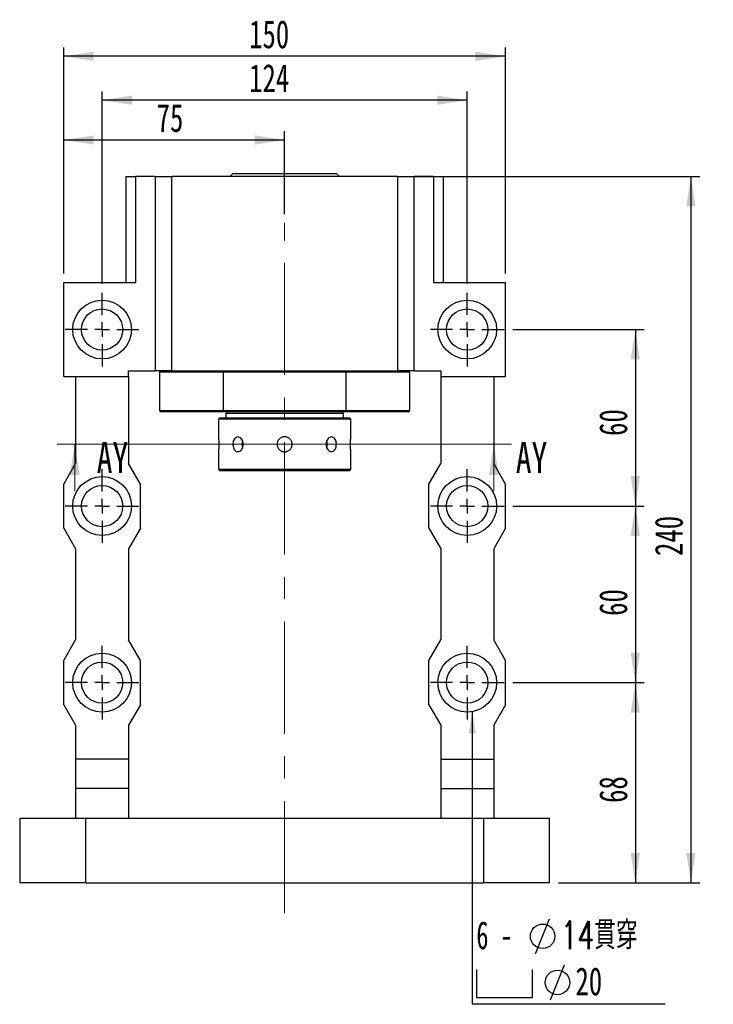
# Model space of a CAD drawing. Header units: millimetres. Extents: x 23 to 290, y 4 to 205.
# Tile 3 of 7: x 29 to 108, y 94 to 205. Entities that reach past the tile are written whole.
import ezdxf

# ---------------------------------------------------------------- set-up
doc = ezdxf.new("R2010")
doc.units = ezdxf.units.MM
doc.linetypes.add('CENTERX2', pattern=[20.32, 12.7, -2.54, 2.54, -2.54])
doc.layers.add('圖層0', color=7, linetype='Continuous')
doc.styles.add('SLDTEXTSTYLE0', font='TXT', dxfattribs={"width": 0.7})
doc.styles.add('SLDTEXTSTYLE1', font='TXT', dxfattribs={"width": 0.7, "bigfont": 'bigfont'})
doc.styles.add('SLDTEXTSTYLE3', font='TXT', dxfattribs={"width": 0.75})
doc.styles.add('SLDTEXTSTYLE4', font='TXT', dxfattribs={"width": 0.633333})
doc.dimstyles.new('SLDDIMSTYLE2', dxfattribs={"dimtxt": 0.18, "dimasz": 2.5, "dimexe": 0, "dimexo": 0.0625, "dimgap": 0, "dimtad": 0, "dimtih": 1, "dimtoh": 1, "dimdec": 0, "dimrnd": 1e-09, "dimzin": 0, "dimdsep": 46, "dimtxsty": 'Standard', "dimsah": 1, "dimcen": 0.09, "dimadec": 0, "dimazin": 0, "dimtfac": 2.5, "dimtdec": 0, "dimtofl": 0, "dimtmove": 0, "dimatfit": 3, "dimfxl": 1, "dimfrac": 2, "dimtolj": 1, "dimtzin": 0, "dimarcsym": 0})
doc.dimstyles.new('SLDDIMSTYLE3', dxfattribs={"dimtxt": 3.389974, "dimasz": 2.5, "dimexe": 0, "dimexo": 0.0625, "dimgap": 0.847493, "dimtad": 1, "dimlfac": 3, "dimrnd": 1e-09, "dimzin": 12, "dimdsep": 46, "dimtxsty": 'SLDTEXTSTYLE0', "dimsah": 1, "dimcen": 0.09, "dimadec": 0, "dimazin": 3, "dimtfac": 1, "dimtofl": 0, "dimtmove": 0, "dimatfit": 3, "dimfxl": 1, "dimfrac": 2, "dimtolj": 1, "dimtzin": 12, "dimarcsym": 0})

# ---------------------------------------------------------------- blocks, each defined once
blk = doc.blocks.new('_D_1')
at = {"layer": '圖層0', "color": 7}
for p, q in [((34.29, 176.52), (34.29, 192.66)), ((59.29, 183.26), (59.29, 192.66)), ((34.29, 191.66), (59.29, 191.66))]:
    blk.add_line(p, q, dxfattribs=at)
for points in [[(34.29, 191.66), (37.68, 191.14), (37.68, 192.18)], [(59.29, 191.66), (55.9, 192.18), (55.9, 191.14)]]:
    blk.add_solid(points, dxfattribs=at)
at = {"layer": '圖層0', "color": 7, "insert": (44.8, 195.75), "char_height": 3.175, "attachment_point": 1, "style": 'SLDTEXTSTYLE0'}
blk.add_mtext('75', dxfattribs=at)
blk = doc.blocks.new('_D_2')
at = {"layer": '圖層0', "color": 7}
for p, q in [((38.62, 175.36), (38.62, 197.16)), ((79.96, 175.36), (79.96, 197.16)), ((79.96, 196.16), (38.62, 196.16))]:
    blk.add_line(p, q, dxfattribs=at)
for points in [[(38.62, 196.16), (42.01, 195.64), (42.01, 196.69)], [(79.96, 196.16), (76.57, 196.69), (76.57, 195.64)]]:
    blk.add_solid(points, dxfattribs=at)
at = {"layer": '圖層0', "color": 7, "insert": (55.27, 200.26), "char_height": 3.175, "attachment_point": 1, "style": 'SLDTEXTSTYLE0'}
blk.add_mtext('124', dxfattribs=at)
blk = doc.blocks.new('_D_3')
at = {"layer": '圖層0', "color": 7}
for p, q in [((34.29, 176.52), (34.29, 202.14)), ((84.29, 176.52), (84.29, 202.14)), ((84.29, 201.14), (34.29, 201.14))]:
    blk.add_line(p, q, dxfattribs=at)
for points in [[(34.29, 201.14), (37.68, 200.62), (37.68, 201.66)], [(84.29, 201.14), (80.9, 201.66), (80.9, 200.62)]]:
    blk.add_solid(points, dxfattribs=at)
at = {"layer": '圖層0', "color": 7, "insert": (55.27, 205.23), "char_height": 3.175, "attachment_point": 1, "style": 'SLDTEXTSTYLE0'}
blk.add_mtext('150', dxfattribs=at)
blk = doc.blocks.new('_D_4')
at = {"layer": '圖層0', "color": 7}
for p, q in [((85.12, 170.19), (100, 170.19)), ((99, 170.19), (99, 150.19)), ((85.12, 150.19), (100, 150.19))]:
    blk.add_line(p, q, dxfattribs=at)
for points in [[(99, 170.19), (98.47, 166.8), (99.52, 166.8)], [(99, 150.19), (99.52, 153.58), (98.47, 153.58)]]:
    blk.add_solid(points, dxfattribs=at)
at = {"layer": '圖層0', "color": 7, "insert": (94.9, 158.14), "char_height": 3.175, "attachment_point": 1, "rotation": 90, "style": 'SLDTEXTSTYLE0'}
blk.add_mtext('60', dxfattribs=at)
blk = doc.blocks.new('_D_5')
at = {"layer": '圖層0', "color": 7}
for p, q in [((85.12, 150.19), (100, 150.19)), ((99, 150.19), (99, 130.19)), ((85.12, 130.19), (100, 130.19))]:
    blk.add_line(p, q, dxfattribs=at)
for points in [[(99, 150.19), (98.47, 146.8), (99.52, 146.8)], [(99, 130.19), (99.52, 133.58), (98.47, 133.58)]]:
    blk.add_solid(points, dxfattribs=at)
at = {"layer": '圖層0', "color": 7, "insert": (94.9, 137.76), "char_height": 3.175, "attachment_point": 1, "rotation": 90, "style": 'SLDTEXTSTYLE0'}
blk.add_mtext('60', dxfattribs=at)
blk = doc.blocks.new('_D_6')
at = {"layer": '圖層0', "color": 7}
for p, q in [((85.12, 130.19), (100, 130.19)), ((99, 130.19), (99, 107.52)), ((90.29, 107.52), (100, 107.52))]:
    blk.add_line(p, q, dxfattribs=at)
for points in [[(99, 130.19), (98.47, 126.8), (99.52, 126.8)], [(99, 107.52), (99.52, 110.91), (98.47, 110.91)]]:
    blk.add_solid(points, dxfattribs=at)
at = {"layer": '圖層0', "color": 7, "insert": (94.9, 116.57), "char_height": 3.175, "attachment_point": 1, "rotation": 90, "style": 'SLDTEXTSTYLE0'}
blk.add_mtext('68', dxfattribs=at)
blk = doc.blocks.new('_D_7')
at = {"layer": '圖層0', "color": 7}
for p, q in [((73.08, 187.52), (106.29, 187.52)), ((105.29, 187.52), (105.29, 107.52)), ((90.29, 107.52), (106.29, 107.52))]:
    blk.add_line(p, q, dxfattribs=at)
for points in [[(105.29, 187.52), (104.77, 184.13), (105.81, 184.13)], [(105.29, 107.52), (105.81, 110.91), (104.77, 110.91)]]:
    blk.add_solid(points, dxfattribs=at)
at = {"layer": '圖層0', "color": 7, "insert": (101.2, 144.54), "char_height": 3.175, "attachment_point": 1, "rotation": 90, "style": 'SLDTEXTSTYLE0'}
blk.add_mtext('240', dxfattribs=at)
blk = doc.blocks.new('SW_SYMBOL_HOLE_DIAM')
at = {"layer": '圖層0', "color": 0}
blk.add_line((300, 0), (700, 1000), dxfattribs=at)
blk.add_circle((500, 500), 350, dxfattribs=at)
blk = doc.blocks.new('SW_SYMBOL_HOLE_SPOT')
at = {"layer": '圖層0', "color": 0}
for p, q in [((0, 875), (0, 75)), ((1600, 75), (1600, 875)), ((0, 75), (1600, 75))]:
    blk.add_line(p, q, dxfattribs=at)
blk = doc.blocks.new('SW_NOTE_1')
at = {"layer": '圖層0', "color": 0}
blk.add_line((21.85, 0), (0, 0), dxfattribs=at)
at = {"layer": '圖層0', "color": 0, "xscale": 0.003964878, "yscale": 0.003964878, "zscale": 0.003964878}
for name, p in [('SW_SYMBOL_HOLE_DIAM', (6.01, 5.72)), ('SW_SYMBOL_HOLE_SPOT', (0.49, 0.49)), ('SW_SYMBOL_HOLE_DIAM', (7.69, 0.49))]:
    blk.add_blockref(name, p, dxfattribs=at)
at = {"layer": '圖層0', "color": 0, "char_height": 3.175, "attachment_point": 1}
for s, insert, style in [('6 -', (0.49, 9.42), 'SLDTEXTSTYLE4'), ('14\\M+18AD1\\M+190FA', (10.03, 9.42), 'SLDTEXTSTYLE1'), ('20', (11.71, 4.19), 'SLDTEXTSTYLE0')]:
    blk.add_mtext(s, dxfattribs=dict(at, insert=insert, style=style))
blk = doc.blocks.new('SW_CENTERMARKSYMBOL_1')
at = {"layer": '圖層0', "color": 0}
for p, q in [((0, 1.67), (0, 4.17)), ((-1.67, 0), (-4.17, 0)), ((0, 0), (-0.83, 0)), ((0, 0), (0, 0.83)), ((0, 0), (0, -0.83)), ((0, 0), (0.83, 0)), ((1.67, 0), (4.17, 0)), ((0, -1.67), (0, -4.17))]:
    blk.add_line(p, q, dxfattribs=at)
blk = doc.blocks.new('SW_CENTERMARKSYMBOL_2')
at = {"layer": '圖層0', "color": 0}
for p, q in [((0, 1.67), (0, 4.17)), ((-1.67, 0), (-4.17, 0)), ((0, 0), (-0.83, 0)), ((0, 0), (0, 0.83)), ((0, 0), (0, -0.83)), ((0, 0), (0.83, 0)), ((1.67, 0), (4.17, 0)), ((0, -1.67), (0, -4.17))]:
    blk.add_line(p, q, dxfattribs=at)
blk = doc.blocks.new('SW_CENTERMARKSYMBOL_3')
at = {"layer": '圖層0', "color": 0}
for p, q in [((0, 1.67), (0, 4.17)), ((-1.67, 0), (-4.17, 0)), ((0, 0), (-0.83, 0)), ((0, 0), (0, 0.83)), ((0, 0), (0, -0.83)), ((0, 0), (0.83, 0)), ((1.67, 0), (4.17, 0)), ((0, -1.67), (0, -4.17))]:
    blk.add_line(p, q, dxfattribs=at)
blk = doc.blocks.new('SW_CENTERMARKSYMBOL_4')
at = {"layer": '圖層0', "color": 0}
for p, q in [((0, 1.67), (0, 4.17)), ((-1.67, 0), (-4.17, 0)), ((0, 0), (-0.83, 0)), ((0, 0), (0, 0.83)), ((0, 0), (0, -0.83)), ((0, 0), (0.83, 0)), ((1.67, 0), (4.17, 0)), ((0, -1.67), (0, -4.17))]:
    blk.add_line(p, q, dxfattribs=at)
blk = doc.blocks.new('SW_CENTERMARKSYMBOL_5')
at = {"layer": '圖層0', "color": 0}
for p, q in [((0, 1.67), (0, 4.17)), ((-1.67, 0), (-4.17, 0)), ((0, 0), (-0.83, 0)), ((0, 0), (0, 0.83)), ((0, 0), (0, -0.83)), ((0, 0), (0.83, 0)), ((1.67, 0), (4.17, 0)), ((0, -1.67), (0, -4.17))]:
    blk.add_line(p, q, dxfattribs=at)
blk = doc.blocks.new('SW_CENTERMARKSYMBOL_6')
at = {"layer": '圖層0', "color": 0}
for p, q in [((0, 1.67), (0, 4.17)), ((-1.67, 0), (-4.17, 0)), ((0, 0), (-0.83, 0)), ((0, 0), (0, 0.83)), ((0, 0), (0, -0.83)), ((0, 0), (0.83, 0)), ((1.67, 0), (4.17, 0)), ((0, -1.67), (0, -4.17))]:
    blk.add_line(p, q, dxfattribs=at)

msp = doc.modelspace()

# ---------------------------------------------------------------- linework, layer by layer
at = {"color": 7, "linetype": 'Continuous', "lineweight": 25}
for p, q in [((41.2916, 187.524), (41.2916, 175.524)), ((41.2916, 187.524), (42.4426, 187.524)), ((42.4426, 175.524), (42.4426, 187.524)), ((44.625, 187.524), (42.4426, 187.524)), ((44.625, 187.524), (44.625, 165.524)), ((44.625, 187.524), (46.5028, 187.524)), ((72.0805, 187.524), (46.5028, 187.524)), ((46.5028, 165.524), (46.5028, 187.524)), ((53.4083, 187.8573), (53.075, 187.524)), ((53.4083, 187.8573), (65.175, 187.8573)), ((65.5083, 187.524), (65.175, 187.8573)), ((72.0805, 187.524), (72.0805, 165.524)), ((72.0805, 187.524), (73.9583, 187.524)), ((73.9583, 165.524), (73.9583, 187.524)), ((76.1406, 187.524), (73.9583, 187.524)), ((76.1406, 187.524), (76.1406, 175.524)), ((76.1406, 187.524), (77.2916, 187.524)), ((77.2916, 175.524), (77.2916, 187.524)), ((34.2916, 164.8573), (34.2916, 175.524)), ((34.2916, 175.524), (42.4426, 175.524)), ((76.1406, 175.524), (84.2916, 175.524)), ((84.2916, 164.8573), (84.2916, 175.524)), ((41.625, 164.8573), (41.625, 165.524)), ((41.625, 165.524), (44.625, 165.524)), ((46.5028, 165.524), (44.625, 165.524)), ((45.2916, 165.524), (45.125, 165.3573)), ((45.125, 165.3573), (45.125, 161.024)), ((52.3215, 165.3573), (45.125, 165.3573)), ((46.5028, 165.524), (72.0805, 165.524)), ((52.3654, 165.524), (52.3215, 165.3573)), ((66.2618, 165.3573), (52.3215, 165.3573)), ((52.3215, 165.3573), (52.3215, 161.024)), ((66.2618, 165.3573), (66.2178, 165.524)), ((66.2618, 161.024), (66.2618, 165.3573)), ((73.4583, 165.3573), (66.2618, 165.3573)), ((73.9583, 165.524), (72.0805, 165.524)), ((73.4583, 165.3573), (73.2916, 165.524)), ((73.4583, 161.024), (73.4583, 165.3573)), ((73.9583, 165.524), (76.9583, 165.524)), ((76.9583, 165.524), (76.9583, 164.8573)), ((34.2916, 164.8573), (41.625, 164.8573)), ((35.625, 164.8573), (35.625, 155.024)), ((41.625, 164.8573), (41.625, 155.024)), ((76.9583, 164.8573), (84.2916, 164.8573)), ((76.9583, 164.8573), (76.9583, 155.024)), ((82.9583, 164.8573), (82.9583, 155.024)), ((45.125, 161.024), (45.2916, 160.8573)), ((45.125, 161.024), (52.3215, 161.024)), ((52.3654, 160.8573), (45.2916, 160.8573)), ((52.3215, 161.024), (66.2618, 161.024)), ((52.3215, 161.024), (52.3654, 160.8573)), ((66.2178, 160.8573), (52.3654, 160.8573)), ((52.7916, 160.8573), (52.625, 160.6907)), ((52.625, 160.6907), (52.625, 160.1907)), ((59.2916, 160.6907), (52.625, 160.6907)), ((65.9583, 160.6907), (59.2916, 160.6907)), ((65.9583, 160.6907), (65.7916, 160.8573)), ((65.9583, 160.1907), (65.9583, 160.6907)), ((66.2178, 160.8573), (66.2618, 161.024)), ((73.2916, 160.8573), (66.2178, 160.8573)), ((66.2618, 161.024), (73.4583, 161.024)), ((73.2916, 160.8573), (73.4583, 161.024)), ((51.9583, 160.1907), (51.7916, 160.024)), ((51.7916, 160.024), (51.7916, 158.0407)), ((59.2916, 160.024), (51.7916, 160.024)), ((51.9583, 160.1907), (59.2916, 160.1907)), ((59.2916, 160.1907), (66.625, 160.1907)), ((66.7916, 160.024), (59.2916, 160.024)), ((66.7916, 160.024), (66.625, 160.1907)), ((66.7916, 158.03), (66.7916, 160.024)), ((51.7916, 156.3513), (51.7916, 154.3573)), ((66.7916, 154.3573), (66.7916, 156.3407)), ((34.2916, 152.6907), (35.625, 155.024)), ((42.9583, 152.6907), (41.625, 155.024)), ((51.7916, 154.3573), (51.9583, 154.1907)), ((51.7916, 154.3573), (66.7916, 154.3573)), ((66.625, 154.1907), (51.9583, 154.1907)), ((66.625, 154.1907), (66.7916, 154.3573)), ((75.625, 152.6907), (76.9583, 155.024)), ((84.2916, 152.6907), (82.9583, 155.024)), ((34.2916, 147.6907), (34.2916, 152.6907)), ((42.9583, 147.6907), (42.9583, 152.6907)), ((75.625, 147.6907), (75.625, 152.6907)), ((84.2916, 147.6907), (84.2916, 152.6907)), ((34.2916, 147.6907), (35.625, 145.3573)), ((42.9583, 147.6907), (41.625, 145.3573)), ((75.625, 147.6907), (76.9583, 145.3573)), ((84.2916, 147.6907), (82.9583, 145.3573)), ((35.625, 145.3573), (35.625, 135.024)), ((41.625, 145.3573), (41.625, 135.024)), ((76.9583, 145.3573), (76.9583, 135.024)), ((82.9583, 145.3573), (82.9583, 135.024)), ((34.2916, 132.6907), (35.625, 135.024)), ((42.9583, 132.6907), (41.625, 135.024)), ((75.625, 132.6907), (76.9583, 135.024)), ((84.2916, 132.6907), (82.9583, 135.024)), ((34.2916, 127.6907), (34.2916, 132.6907)), ((42.9583, 127.6907), (42.9583, 132.6907)), ((75.625, 127.6907), (75.625, 132.6907)), ((84.2916, 127.6907), (84.2916, 132.6907)), ((34.2916, 127.6907), (35.625, 125.3573)), ((42.9583, 127.6907), (41.625, 125.3573)), ((75.625, 127.6907), (76.9583, 125.3573)), ((84.2916, 127.6907), (82.9583, 125.3573)), ((35.625, 125.3573), (35.625, 121.524)), ((41.625, 125.3573), (41.625, 121.524)), ((76.9583, 125.3573), (76.9583, 121.524)), ((82.9583, 125.3573), (82.9583, 121.524)), ((41.625, 121.524), (35.625, 121.524)), ((35.625, 121.524), (35.625, 118.1907)), ((41.625, 121.524), (41.625, 118.1907)), ((76.9583, 121.524), (82.9583, 121.524)), ((76.9583, 121.524), (76.9583, 118.1907)), ((82.9583, 121.524), (82.9583, 118.1907)), ((41.625, 118.1907), (35.625, 118.1907)), ((35.625, 118.1907), (35.625, 114.8573)), ((41.625, 118.1907), (41.625, 114.8573)), ((76.9583, 118.1907), (82.9583, 118.1907)), ((76.9583, 118.1907), (76.9583, 114.8573)), ((82.9583, 118.1907), (82.9583, 114.8573)), ((29.2916, 114.8573), (36.7916, 114.8573)), ((29.2916, 114.8573), (29.2916, 107.524)), ((36.7916, 107.524), (36.7916, 114.8573)), ((36.7916, 114.8573), (81.7916, 114.8573)), ((81.7916, 114.8573), (81.7916, 107.524)), ((81.7916, 114.8573), (89.2916, 114.8573)), ((89.2916, 107.524), (89.2916, 114.8573)), ((36.7916, 107.524), (29.2916, 107.524)), ((36.7916, 107.524), (81.7916, 107.524)), ((89.2916, 107.524), (81.7916, 107.524))]:
    msp.add_line(p, q, dxfattribs=at)
at = {"color": 7, "linetype": 'Continuous', "lineweight": 18}
for p, q in [((84.9742, 157.2053), (33.5252, 157.2053)), ((35.5252, 151.8853), (35.5252, 157.2053)), ((82.9742, 151.8853), (82.9742, 157.2053))]:
    msp.add_line(p, q, dxfattribs=at)
at = {"color": 7, "linetype": 'Continuous', "lineweight": 25, "flags": 128}
for points in [[(64.1235, 157.1907), (64.0947, 157.4482), (64.0575, 157.574)], [(64.0567, 156.8052), (64.0947, 156.9331), (64.1235, 157.1907)]]:
    msp.add_lwpolyline(points, dxfattribs=at)
at = {"color": 7, "linetype": 'Continuous', "lineweight": 25}
for centre, radius in [((38.625, 170.1907), 3.3333), ((79.9583, 170.1907), 3.3333), ((38.625, 170.1907), 2.3333), ((79.9583, 170.1907), 2.3333), ((38.625, 150.1907), 3.3333), ((79.9583, 150.1907), 3.3333), ((38.625, 150.1907), 2.3333), ((79.9583, 150.1907), 2.3333), ((38.625, 130.1907), 3.3333), ((79.9583, 130.1907), 3.3333), ((38.625, 130.1907), 2.3333), ((79.9583, 130.1907), 2.3333)]:
    msp.add_circle(centre, radius, dxfattribs=at)
msp.add_arc((55.5958, 157.1907), 1.1366, 160.49048, 199.771959, dxfattribs=at)
for points, knots in [([(51.7916, 158.0407), (51.7927, 158.0313), (51.7949, 158.0126), (51.8101, 157.8672), (51.827, 157.6524), (51.8393, 157.3834), (51.8412, 157.0934), (51.8321, 156.8154), (51.8157, 156.5777), (51.8, 156.4146), (51.7912, 156.3365), (51.7925, 156.3483), (51.7928, 156.3513)], [0, 0, 0, 0, 0.10690379, 0.21379079, 0.32110441, 0.42870802, 0.53584536, 0.6424861, 0.74937456, 0.85686896, 0.96438303, 1, 1, 1, 1]), ([(54.6104, 157.1907), (54.6032, 157.0973), (54.5888, 156.9105), (54.4776, 156.6617), (54.3172, 156.4719), (54.1223, 156.3626), (53.92, 156.3469), (53.7333, 156.4256), (53.5804, 156.5897), (53.4748, 156.8218), (53.4253, 157.0958), (53.4354, 157.3799), (53.5039, 157.6421), (53.6261, 157.8542), (53.7925, 157.9923), (53.9874, 158.0399), (54.1893, 157.9921), (54.3751, 157.8548), (54.52, 157.643), (54.599, 157.4086), (54.6072, 157.2528), (54.6104, 157.1907)], [0, 0, 0, 0, 0.05346259, 0.10691772, 0.16058002, 0.21437972, 0.26795467, 0.32129537, 0.37475351, 0.42849928, 0.48225817, 0.53572899, 0.58906349, 0.64262249, 0.6964187, 0.75009531, 0.80348411, 0.85686331, 0.91052498, 0.96432506, 1, 1, 1, 1]), ([(59.2916, 156.3407), (59.2447, 156.3429), (59.1495, 156.3475), (59.0113, 156.3843), (58.8798, 156.4424), (58.761, 156.5215), (58.656, 156.6203), (58.5696, 156.7345), (58.503, 156.8629), (58.4593, 156.9995), (58.439, 157.1426), (58.4429, 157.2854), (58.4709, 157.4265), (58.5215, 157.5596), (58.5942, 157.6835), (58.686, 157.7928), (58.796, 157.8862), (58.9193, 157.9593), (59.0545, 158.0111), (59.195, 158.0392), (59.3392, 158.0433), (59.4805, 158.0235), (59.6175, 157.98), (59.7441, 157.9149), (59.8593, 157.8287), (59.9578, 157.7251), (60.0384, 157.6051), (60.0972, 157.4743), (60.1335, 157.3343), (60.1457, 157.1917), (60.1337, 157.0481), (60.0983, 156.9101), (60.0398, 156.7789), (59.9609, 156.6602), (59.8622, 156.5552), (59.7481, 156.4688), (59.6197, 156.4021), (59.4979, 156.3633), (59.3872, 156.3438), (59.3236, 156.3417), (59.2916, 156.3407)], [0, 0, 0, 0, 0.02634607, 0.05345912, 0.07980439, 0.10690761, 0.13335796, 0.16057067, 0.18708782, 0.21438091, 0.24078276, 0.26795714, 0.29424103, 0.3212832, 0.34763061, 0.37473266, 0.40122569, 0.42848595, 0.45498075, 0.48225192, 0.50860194, 0.53572038, 0.56200491, 0.58904602, 0.61544419, 0.64260057, 0.66911733, 0.69640594, 0.72285969, 0.75008958, 0.77639713, 0.80346768, 0.82977342, 0.85683297, 0.88328378, 0.9104971, 0.93701442, 0.96430714, 0.9820398, 1, 1, 1, 1]), ([(65.1514, 157.1907), (65.1456, 157.0973), (65.1342, 156.9105), (65.0436, 156.6617), (64.9063, 156.4719), (64.728, 156.3626), (64.5283, 156.3469), (64.3291, 156.4256), (64.1543, 156.5897), (64.0265, 156.8218), (63.9645, 157.0958), (63.9773, 157.3799), (64.0623, 157.6421), (64.2077, 157.8542), (64.3939, 157.9923), (64.5965, 158.0399), (64.7907, 157.9921), (64.9568, 157.8548), (65.0786, 157.643), (65.1423, 157.4086), (65.1488, 157.2528), (65.1514, 157.1907)], [0, 0, 0, 0, 0.05346259, 0.10691772, 0.16058002, 0.21437972, 0.26795467, 0.32129537, 0.37475351, 0.42849928, 0.48225817, 0.53572899, 0.58906349, 0.64262249, 0.6964187, 0.75009531, 0.80348411, 0.85686331, 0.91052498, 0.96432506, 1, 1, 1, 1]), ([(66.7916, 156.3407), (66.7906, 156.35), (66.7884, 156.3687), (66.7732, 156.5141), (66.7563, 156.7289), (66.744, 156.9979), (66.7421, 157.2879), (66.7512, 157.5659), (66.7676, 157.8036), (66.7833, 157.9667), (66.7921, 158.0448), (66.7908, 158.033), (66.7905, 158.03)], [0, 0, 0, 0, 0.10690381, 0.21379082, 0.32110585, 0.42870947, 0.53584496, 0.64248571, 0.74937571, 0.85686904, 0.96438313, 1, 1, 1, 1])]:
    msp.add_open_spline(points, degree=3, knots=knots, dxfattribs=at)
at = {"color": 7, "linetype": 'Continuous', "lineweight": 18}
for points in [[(35.5252, 157.2053), (34.9652, 153.7053), (36.0852, 153.7053)], [(82.9742, 157.2053), (82.4142, 153.7053), (83.5342, 153.7053)]]:
    msp.add_solid(points, dxfattribs=at)
at = {"layer": '圖層0', "color": 7, "linetype": 'CENTERX2', "lineweight": 18}
msp.add_line((59.2916, 104.0828), (59.2916, 182.2578), dxfattribs=at)

# ---------------------------------------------------------------- block references
at = {"layer": '圖層0', "color": 7}
for name, p in [('SW_CENTERMARKSYMBOL_2', (38.625, 170.1907)), ('SW_CENTERMARKSYMBOL_1', (79.9583, 170.1907)), ('SW_CENTERMARKSYMBOL_3', (38.625, 150.1907)), ('SW_CENTERMARKSYMBOL_4', (79.9583, 150.1907)), ('SW_CENTERMARKSYMBOL_6', (38.625, 130.1907)), ('SW_CENTERMARKSYMBOL_5', (79.9583, 130.1907)), ('SW_NOTE_1', (80.5102, 93.7533))]:
    msp.add_blockref(name, p, dxfattribs=at)

# ---------------------------------------------------------------- texts
at = {"color": 7, "linetype": 'Continuous', "char_height": 3.5, "attachment_point": 1, "style": 'SLDTEXTSTYLE3'}
for insert in [(38.0101, 157.443), (85.4591, 157.443)]:
    msp.add_mtext('AY', dxfattribs=dict(at, insert=insert))

# ---------------------------------------------------------------- dimensions: what is measured, and where the dimension line sits
at = {"layer": '圖層0', "color": 7}
for base, p1, p2, picture, middle in [((34.2916, 201.138), (84.2916, 175.524), (34.2916, 175.524), '_D_3', (58.2508, 201.138)), ((38.625, 196.1638), (79.9583, 174.3573), (38.625, 174.3573), '_D_2', (58.2508, 196.1638)), ((59.2916, 191.6606), (34.2916, 175.524), (59.2916, 182.2578), '_D_1', (46.7916, 191.6606))]:
    dim = msp.add_linear_dim(base=base, p1=p1, p2=p2, dimstyle='SLDDIMSTYLE3', dxfattribs=at)
    dim.commit()
    dim.dimension.update_dxf_attribs({"geometry": picture, "text_midpoint": middle, "dimtype": 160})
for base, p1, p2, picture, middle in [((105.2916, 107.524), (72.0805, 187.524), (89.2916, 107.524), '_D_7', (105.2916, 147.524)), ((98.9957, 150.1907), (84.125, 170.1907), (84.125, 150.1907), '_D_4', (98.9957, 160.1289)), ((98.9957, 130.1907), (84.125, 150.1907), (84.125, 130.1907), '_D_5', (98.9957, 139.7519)), ((98.9957, 107.524), (84.125, 130.1907), (89.2916, 107.524), '_D_6', (98.9957, 118.5583))]:
    dim = msp.add_linear_dim(base=base, p1=p1, p2=p2, angle=90, dimstyle='SLDDIMSTYLE3', dxfattribs=at)
    dim.commit()
    dim.dimension.update_dxf_attribs({"geometry": picture, "text_midpoint": middle, "dimtype": 160})

# ---------------------------------------------------------------- leaders
msp.add_leader([(80.5309, 126.9069), (80.5102, 93.7533)], dimstyle='SLDDIMSTYLE2', dxfattribs=at)

doc.saveas('drawing.dxf')
